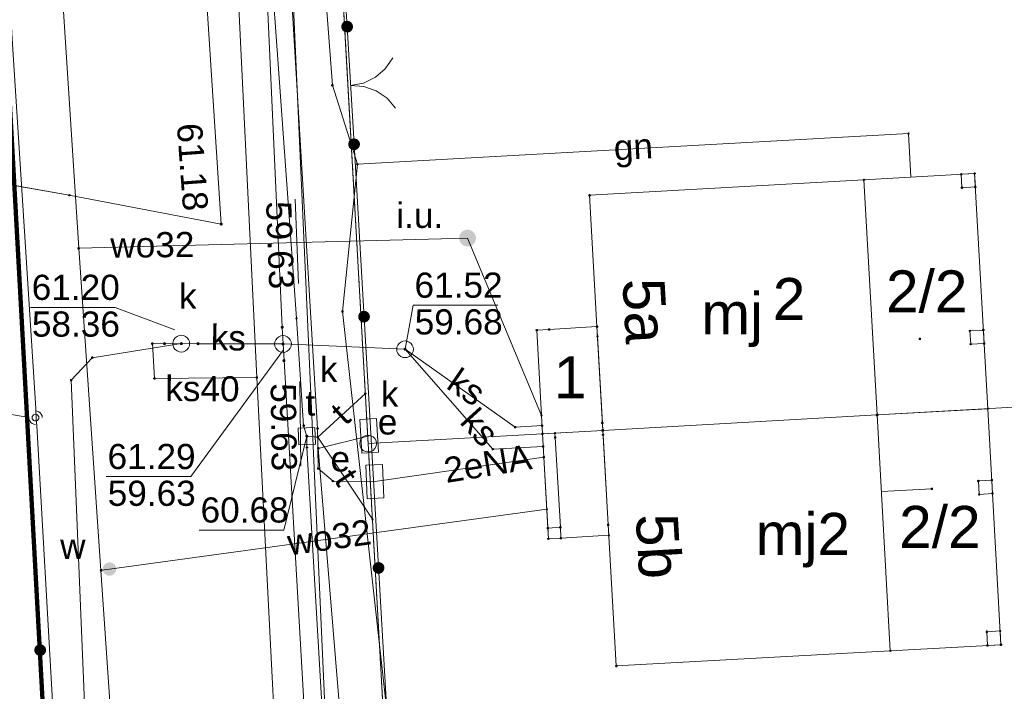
# Paper-space layout 'A-01 PLAN SYTUACYJNY' of a CAD drawing. Header units: millimetres. Extents: x 0 to 900, y 0 to 750.
# Tile 71 of 105: x 725 to 783, y 307 to 347. Entities that reach past the tile are written whole.
import ezdxf
from ezdxf.xclip import XClip

# ---------------------------------------------------------------- set-up
doc = ezdxf.new("R2010")
doc.units = ezdxf.units.MM
doc.header["$MEASUREMENT"] = 0
doc.header["$XCLIPFRAME"] = 0
for name, pattern in [('KROPK2', [1000, 50, -950]), ('PRZER1-1', [1, 0.5, -0.5]), ('PRZER3-1', [4000, 3000, -1000]), ('PRZER4-1', [5000, 4000, -1000])]:
    doc.linetypes.add(name, pattern=pattern)
doc.layers.add('0_Nr_pióra__60', color=7, linetype='Continuous', lineweight=100, true_color=0xcbfe00)
doc.layers.add('A_mapa_Nr_pióra__2', color=8, linetype='Continuous', lineweight=13)
doc.layers.add('A_podrys', color=7, linetype='Continuous')
doc.styles.add('STYL_AUTOMATYCZNY_1', font='arial.ttf')

# ---------------------------------------------------------------- blocks, each defined once
blk = doc.blocks.new('Rysunek_3_3', base_point=(-1239.757, 488.381))
at = {"layer": 'A_mapa_Nr_pióra__2', "linetype": 'Continuous', "lineweight": 13}
for points in [[(744.462, 346.542), (744.444, 346.631), (744.403, 346.713), (744.343, 346.782), (744.267, 346.833), (744.181, 346.862), (744.09, 346.868), (744, 346.85), (743.918, 346.81), (743.849, 346.75), (743.799, 346.674), (743.769, 346.587), (743.763, 346.496), (743.781, 346.407), (743.821, 346.325), (743.881, 346.256), (743.957, 346.205), (744.044, 346.176), (744.135, 346.17), (744.225, 346.187), (744.307, 346.228), (744.375, 346.288), (744.426, 346.364), (744.456, 346.45)], [(744.874, 339.529), (744.856, 339.619), (744.817, 339.701), (744.757, 339.77), (744.681, 339.822), (744.595, 339.852), (744.504, 339.859), (744.414, 339.841), (744.332, 339.802), (744.263, 339.742), (744.211, 339.666), (744.181, 339.58), (744.175, 339.489), (744.192, 339.399), (744.232, 339.317), (744.291, 339.248), (744.367, 339.196), (744.453, 339.166), (744.544, 339.16), (744.634, 339.177), (744.716, 339.217), (744.785, 339.276), (744.837, 339.352), (744.867, 339.438)], [(736.524, 334.752), (736.527, 334.729), (736.536, 334.707), (736.551, 334.689), (736.569, 334.674), (736.591, 334.665), (736.614, 334.662), (736.638, 334.665), (736.659, 334.674), (736.678, 334.689), (736.692, 334.707), (736.701, 334.729), (736.704, 334.752), (736.701, 334.776), (736.692, 334.797), (736.678, 334.816), (736.659, 334.83), (736.638, 334.839), (736.614, 334.842), (736.591, 334.839), (736.569, 334.83), (736.551, 334.816), (736.536, 334.797), (736.527, 334.776)], [(750.784, 333.919), (750.801, 333.79), (750.85, 333.669), (750.93, 333.566), (751.034, 333.486), (751.154, 333.436), (751.284, 333.419), (751.413, 333.436), (751.534, 333.486), (751.637, 333.566), (751.717, 333.669), (751.766, 333.79), (751.784, 333.919), (751.766, 334.049), (751.717, 334.169), (751.637, 334.273), (751.534, 334.352), (751.413, 334.402), (751.284, 334.419), (751.154, 334.402), (751.034, 334.352), (750.93, 334.273), (750.85, 334.169), (750.801, 334.049)], [(745.467, 329.252), (745.449, 329.342), (745.41, 329.424), (745.35, 329.493), (745.274, 329.545), (745.188, 329.575), (745.097, 329.582), (745.007, 329.564), (744.925, 329.525), (744.856, 329.465), (744.804, 329.389), (744.774, 329.303), (744.768, 329.212), (744.785, 329.122), (744.825, 329.04), (744.884, 328.971), (744.96, 328.919), (745.046, 328.889), (745.137, 328.883), (745.227, 328.9), (745.309, 328.94), (745.378, 328.999), (745.43, 329.075), (745.46, 329.161)], [(745.467, 329.252), (745.449, 329.342), (745.41, 329.424), (745.35, 329.493), (745.274, 329.545), (745.188, 329.575), (745.097, 329.582), (745.007, 329.564), (744.925, 329.525), (744.856, 329.465), (744.804, 329.389), (744.774, 329.303), (744.768, 329.212), (744.785, 329.122), (744.825, 329.04), (744.884, 328.971), (744.96, 328.919), (745.046, 328.889), (745.137, 328.883), (745.227, 328.9), (745.309, 328.94), (745.378, 328.999), (745.43, 329.075), (745.46, 329.161)], [(740.155, 328.604), (740.158, 328.581), (740.167, 328.559), (740.181, 328.541), (740.2, 328.526), (740.222, 328.517), (740.245, 328.514), (740.268, 328.517), (740.29, 328.526), (740.309, 328.541), (740.323, 328.559), (740.332, 328.581), (740.335, 328.604), (740.332, 328.628), (740.323, 328.649), (740.309, 328.668), (740.29, 328.682), (740.268, 328.691), (740.245, 328.694), (740.222, 328.691), (740.2, 328.682), (740.181, 328.668), (740.167, 328.649), (740.158, 328.628)], [(733.141, 327.625), (733.144, 327.602), (733.153, 327.58), (733.167, 327.562), (733.186, 327.547), (733.207, 327.538), (733.231, 327.535), (733.254, 327.538), (733.276, 327.547), (733.294, 327.562), (733.309, 327.58), (733.318, 327.602), (733.321, 327.625), (733.318, 327.649), (733.309, 327.67), (733.294, 327.689), (733.276, 327.703), (733.254, 327.712), (733.231, 327.715), (733.207, 327.712), (733.186, 327.703), (733.167, 327.689), (733.153, 327.67), (733.144, 327.649)], [(734.141, 327.625), (734.144, 327.602), (734.153, 327.58), (734.167, 327.562), (734.186, 327.547), (734.207, 327.538), (734.231, 327.535), (734.254, 327.538), (734.276, 327.547), (734.294, 327.562), (734.309, 327.58), (734.318, 327.602), (734.321, 327.625), (734.318, 327.649), (734.309, 327.67), (734.294, 327.689), (734.276, 327.703), (734.254, 327.712), (734.231, 327.715), (734.207, 327.712), (734.186, 327.703), (734.167, 327.689), (734.153, 327.67), (734.144, 327.649)], [(735.141, 327.622), (735.144, 327.599), (735.153, 327.577), (735.167, 327.559), (735.186, 327.544), (735.207, 327.535), (735.231, 327.532), (735.254, 327.535), (735.276, 327.544), (735.294, 327.559), (735.309, 327.577), (735.318, 327.599), (735.321, 327.622), (735.318, 327.645), (735.309, 327.667), (735.294, 327.686), (735.276, 327.7), (735.254, 327.709), (735.231, 327.712), (735.207, 327.709), (735.186, 327.7), (735.167, 327.686), (735.153, 327.667), (735.144, 327.645)], [(740.201, 327.606), (740.204, 327.582), (740.213, 327.561), (740.227, 327.542), (740.246, 327.528), (740.267, 327.519), (740.291, 327.516), (740.314, 327.519), (740.336, 327.528), (740.354, 327.542), (740.368, 327.561), (740.377, 327.582), (740.381, 327.606), (740.377, 327.629), (740.368, 327.651), (740.354, 327.669), (740.336, 327.684), (740.314, 327.693), (740.291, 327.696), (740.267, 327.693), (740.246, 327.684), (740.227, 327.669), (740.213, 327.651), (740.204, 327.629)], [(747.471, 327.29), (747.474, 327.266), (747.483, 327.245), (747.498, 327.226), (747.516, 327.212), (747.538, 327.203), (747.561, 327.2), (747.585, 327.203), (747.606, 327.212), (747.625, 327.226), (747.639, 327.245), (747.648, 327.266), (747.651, 327.29), (747.648, 327.313), (747.639, 327.335), (747.625, 327.353), (747.606, 327.367), (747.585, 327.376), (747.561, 327.38), (747.538, 327.376), (747.516, 327.367), (747.498, 327.353), (747.483, 327.335), (747.474, 327.313)], [(740.258, 326.607), (740.261, 326.584), (740.27, 326.562), (740.285, 326.544), (740.303, 326.529), (740.325, 326.52), (740.348, 326.517), (740.372, 326.52), (740.393, 326.529), (740.412, 326.544), (740.426, 326.562), (740.435, 326.584), (740.438, 326.607), (740.435, 326.631), (740.426, 326.652), (740.412, 326.671), (740.393, 326.685), (740.372, 326.694), (740.348, 326.697), (740.325, 326.694), (740.303, 326.685), (740.285, 326.671), (740.27, 326.652), (740.261, 326.631)], [(775.679, 323.284), (775.707, 323.288), (775.732, 323.301), (775.752, 323.321), (775.764, 323.346), (775.769, 323.374), (775.764, 323.401), (775.752, 323.426), (775.732, 323.446), (775.707, 323.459), (775.679, 323.464), (775.651, 323.459), (775.626, 323.446), (775.606, 323.426), (775.593, 323.401), (775.589, 323.374), (775.593, 323.346), (775.606, 323.321), (775.626, 323.301), (775.651, 323.288)], [(741.62, 322.109), (741.623, 322.085), (741.632, 322.064), (741.646, 322.045), (741.665, 322.031), (741.686, 322.022), (741.71, 322.019), (741.733, 322.022), (741.755, 322.031), (741.773, 322.045), (741.788, 322.064), (741.797, 322.085), (741.8, 322.109), (741.797, 322.132), (741.788, 322.154), (741.773, 322.172), (741.755, 322.187), (741.733, 322.196), (741.71, 322.199), (741.686, 322.196), (741.665, 322.187), (741.646, 322.172), (741.632, 322.154), (741.623, 322.132)], [(759.337, 322.362), (759.364, 322.367), (759.39, 322.38), (759.409, 322.4), (759.422, 322.425), (759.427, 322.452), (759.422, 322.48), (759.409, 322.505), (759.39, 322.525), (759.364, 322.538), (759.337, 322.542), (759.309, 322.538), (759.284, 322.525), (759.264, 322.505), (759.251, 322.48), (759.247, 322.452), (759.251, 322.425), (759.264, 322.4), (759.284, 322.38), (759.309, 322.367)], [(729.556, 314.188), (729.569, 314.084), (729.609, 313.988), (729.673, 313.905), (729.756, 313.841), (729.852, 313.801), (729.956, 313.788), (730.059, 313.801), (730.156, 313.841), (730.238, 313.905), (730.302, 313.988), (730.342, 314.084), (730.356, 314.188), (730.342, 314.291), (730.302, 314.388), (730.238, 314.47), (730.156, 314.534), (730.059, 314.574), (729.956, 314.588), (729.852, 314.574), (729.756, 314.534), (729.673, 314.47), (729.609, 314.388), (729.569, 314.291)], [(746.331, 314.277), (746.313, 314.367), (746.274, 314.449), (746.214, 314.518), (746.138, 314.57), (746.052, 314.6), (745.961, 314.606), (745.871, 314.589), (745.789, 314.55), (745.72, 314.49), (745.668, 314.414), (745.638, 314.328), (745.632, 314.237), (745.649, 314.147), (745.689, 314.065), (745.748, 313.996), (745.824, 313.944), (745.91, 313.914), (746.001, 313.908), (746.091, 313.925), (746.173, 313.965), (746.242, 314.024), (746.294, 314.1), (746.324, 314.186)], [(746.331, 314.277), (746.313, 314.367), (746.274, 314.449), (746.214, 314.518), (746.138, 314.57), (746.052, 314.6), (745.961, 314.606), (745.871, 314.589), (745.789, 314.55), (745.72, 314.49), (745.668, 314.414), (745.638, 314.328), (745.632, 314.237), (745.649, 314.147), (745.689, 314.065), (745.748, 313.996), (745.824, 313.944), (745.91, 313.914), (746.001, 313.908), (746.091, 313.925), (746.173, 313.965), (746.242, 314.024), (746.294, 314.1), (746.324, 314.186)], [(725.477, 309.337), (725.494, 309.247), (725.534, 309.165), (725.593, 309.095), (725.669, 309.044), (725.755, 309.014), (725.846, 309.007), (725.936, 309.024), (726.018, 309.064), (726.087, 309.123), (726.139, 309.199), (726.169, 309.285), (726.176, 309.376), (726.159, 309.466), (726.119, 309.548), (726.059, 309.618), (725.984, 309.669), (725.898, 309.699), (725.807, 309.706), (725.717, 309.689), (725.635, 309.649), (725.565, 309.59), (725.514, 309.514), (725.484, 309.428)], [(725.477, 309.337), (725.494, 309.247), (725.534, 309.165), (725.593, 309.095), (725.669, 309.044), (725.755, 309.014), (725.846, 309.007), (725.936, 309.024), (726.018, 309.064), (726.087, 309.123), (726.139, 309.199), (726.169, 309.285), (726.176, 309.376), (726.159, 309.466), (726.119, 309.548), (726.059, 309.618), (725.984, 309.669), (725.898, 309.699), (725.807, 309.706), (725.717, 309.689), (725.635, 309.649), (725.565, 309.59), (725.514, 309.514), (725.484, 309.428)]]:
    blk.add_hatch(color=8, dxfattribs=at).paths.add_polyline_path(points)
at = {"layer": '0_Nr_pióra__60', "color": 60, "linetype": 'Continuous', "lineweight": 100, "ltscale": 0.2, "true_color": 0xcbfe00, "flags": 128}
blk.add_lwpolyline([(486.18, 603.451), (711.659, 564.161), (717.884, 453.783), (730.017, 232.355), (621.617, 226.035), (540.957, 240.915), (518.757, 242.155), (516.177, 189.075), (497.662, 185.339), (465.457, 189.575), (468.057, 245.175), (273.097, 254.535), (153.037, 277.335), (147.954, 279.476), (156.418, 401.095), (165.669, 534.017), (166.587, 571.876), (178.647, 571.577), (179.186, 591.797), (167.425, 603.836), (168.104, 630.336), (172.183, 653.996), (181.402, 660.436)], close=True, dxfattribs=at)
at = {"layer": 'A_mapa_Nr_pióra__2', "color": 8, "linetype": 'KROPK2', "lineweight": 13, "ltscale": 0.2, "flags": 128}
for points in [[(29.9, 577.346), (82.849, 560.452), (145.907, 540.323), (146.687, 572.355), (147.186, 592.335), (148.164, 632.295), (152.723, 658.235), (155.662, 674.935), (159.621, 696.615), (161.26, 705.495), (180.784, 701.378), (189.14, 699.897), (235.099, 691.279), (249.859, 688.52), (306.081, 677.963), (352.198, 669.302), (449.997, 650.935), (484.098, 644.531), (484.138, 643.651), (485.179, 623.131), (576.198, 604.175), (711.118, 573.521), (711.659, 564.161), (717.884, 453.783), (730.017, 232.355), (734.411, 157.472)], [(734.411, 157.472), (730.017, 232.355), (717.884, 453.783), (711.659, 564.161), (711.118, 573.521), (731.438, 566.702), (786.298, 548.324), (792.277, 545.455), (845.057, 528.775), (853.017, 526.255), (863.879, 522.307), (874.039, 518.528), (895.1, 510.771)]]:
    blk.add_lwpolyline(points, dxfattribs=at)
at = {"layer": 'A_mapa_Nr_pióra__2', "color": 8, "linetype": 'PRZER1-1', "lineweight": 13, "ltscale": 0.2, "flags": 128}
for points in [[(396.461, 198.683), (318.142, 209.02), (144.644, 231.921), (147.954, 279.476), (156.418, 401.095), (165.669, 534.017), (166.587, 571.876), (178.647, 571.577), (179.186, 591.797), (167.425, 603.836), (168.104, 630.336), (172.183, 653.996), (181.402, 660.436), (278.748, 642.235), (486.18, 603.451), (711.659, 564.161), (717.884, 453.783), (730.017, 232.355), (516.177, 189.075), (497.662, 185.339)], [(746.351, 304.092), (747.553, 282.827), (806.492, 285.889), (805.289, 307.134), (802.068, 364.167), (743.149, 360.965)]]:
    blk.add_lwpolyline(points, close=True, dxfattribs=at)
at = {"layer": 'A_mapa_Nr_pióra__2', "color": 8, "linetype": 'Continuous', "lineweight": 13, "ltscale": 0.2, "flags": 128}
for points in [[(486.18, 603.451), (711.659, 564.161), (717.884, 453.783), (730.017, 232.355), (621.617, 226.035), (540.957, 240.915), (518.757, 242.155), (516.177, 189.075), (497.662, 185.339), (465.457, 189.575), (468.057, 245.175), (273.097, 254.535), (153.037, 277.335), (147.954, 279.476), (156.418, 401.095), (165.669, 534.017), (166.587, 571.876), (178.647, 571.577), (179.186, 591.797), (167.425, 603.836), (168.104, 630.336), (172.183, 653.996), (181.402, 660.436)], [(804.278, 324.991), (802.068, 364.167), (743.149, 360.965), (745.358, 321.668), (759.337, 322.452), (775.679, 323.374)], [(744.067, 346.503), (744.067, 346.535), (744.096, 346.564), (744.128, 346.564), (744.157, 346.535), (744.157, 346.503), (744.128, 346.474), (744.096, 346.474)], [(743.185, 343.01), (743.185, 343.041), (743.214, 343.07), (743.246, 343.07), (743.275, 343.041), (743.275, 343.01), (743.246, 342.98), (743.214, 342.98)], [(777.502, 340.129), (777.502, 340.161), (777.531, 340.19), (777.563, 340.19), (777.592, 340.161), (777.592, 340.129), (777.563, 340.1), (777.531, 340.1)], [(744.479, 339.493), (744.479, 339.525), (744.508, 339.554), (744.54, 339.554), (744.569, 339.525), (744.569, 339.493), (744.54, 339.464), (744.508, 339.464)], [(744.678, 338.309), (744.678, 338.341), (744.707, 338.37), (744.738, 338.37), (744.768, 338.341), (744.768, 338.309), (744.738, 338.28), (744.707, 338.28)], [(781.443, 337.748), (781.443, 337.78), (781.472, 337.809), (781.504, 337.809), (781.533, 337.78), (781.533, 337.748), (781.504, 337.719), (781.472, 337.719)], [(759.337, 322.452), (756.49, 322.293), (755.749, 322.251), (755.405, 328.426), (756.146, 328.473), (758.991, 328.641), (758.553, 336.471), (774.895, 337.392), (781.488, 337.764), (782.27, 323.746), (775.679, 323.374)], [(759.337, 322.452), (758.991, 328.641), (758.553, 336.471), (774.895, 337.392), (781.488, 337.764), (782.27, 323.746), (775.679, 323.374)], [(774.85, 337.377), (774.85, 337.408), (774.879, 337.437), (774.911, 337.437), (774.94, 337.408), (774.94, 337.377), (774.911, 337.347), (774.879, 337.347)], [(780.644, 337.704), (780.644, 337.735), (780.674, 337.765), (780.705, 337.765), (780.734, 337.735), (780.734, 337.704), (780.705, 337.675), (780.674, 337.675)], [(780.689, 337.72), (780.734, 336.921), (781.533, 336.965), (781.488, 337.764)], [(780.689, 336.905), (780.689, 336.936), (780.718, 336.966), (780.75, 336.966), (780.779, 336.936), (780.779, 336.905), (780.75, 336.876), (780.718, 336.876)], [(781.488, 336.949), (781.488, 336.981), (781.517, 337.01), (781.549, 337.01), (781.578, 336.981), (781.578, 336.949), (781.549, 336.92), (781.517, 336.92)], [(727.518, 336.463), (727.518, 336.495), (727.547, 336.524), (727.579, 336.524), (727.608, 336.495), (727.608, 336.463), (727.579, 336.434), (727.547, 336.434)], [(758.508, 336.455), (758.508, 336.487), (758.537, 336.516), (758.569, 336.516), (758.598, 336.487), (758.598, 336.455), (758.569, 336.426), (758.537, 336.426)], [(736.569, 334.736), (736.569, 334.768), (736.598, 334.797), (736.63, 334.797), (736.659, 334.768), (736.659, 334.736), (736.63, 334.707), (736.598, 334.707)], [(728.075, 333.294), (728.075, 333.325), (728.104, 333.354), (728.136, 333.354), (728.165, 333.325), (728.165, 333.294), (728.136, 333.264), (728.104, 333.264)], [(741.052, 329.12), (741.052, 329.151), (741.081, 329.18), (741.113, 329.18), (741.142, 329.151), (741.142, 329.12), (741.113, 329.09), (741.081, 329.09)], [(743.785, 329.53), (743.785, 329.562), (743.814, 329.591), (743.846, 329.591), (743.875, 329.562), (743.875, 329.53), (743.846, 329.501), (743.814, 329.501)], [(740.192, 328.58), (740.192, 328.611), (740.221, 328.64), (740.253, 328.64), (740.282, 328.611), (740.282, 328.58), (740.253, 328.55), (740.221, 328.55)], [(755.36, 328.41), (755.36, 328.442), (755.389, 328.471), (755.421, 328.471), (755.45, 328.442), (755.45, 328.41), (755.421, 328.381), (755.389, 328.381)], [(755.405, 328.426), (756.146, 328.473), (758.991, 328.641), (759.023, 328.06), (759.312, 322.891), (759.337, 322.452), (755.749, 322.251)], [(756.101, 328.457), (756.101, 328.489), (756.13, 328.518), (756.162, 328.518), (756.191, 328.489), (756.191, 328.457), (756.162, 328.428), (756.13, 328.428)], [(758.946, 328.625), (758.946, 328.657), (758.975, 328.686), (759.007, 328.686), (759.036, 328.657), (759.036, 328.625), (759.007, 328.596), (758.975, 328.596)], [(781.165, 328.375), (781.165, 328.407), (781.194, 328.436), (781.226, 328.436), (781.255, 328.407), (781.255, 328.375), (781.226, 328.346), (781.194, 328.346)], [(781.21, 328.391), (781.254, 327.592), (782.053, 327.637), (782.008, 328.436)], [(781.963, 328.42), (781.963, 328.452), (781.992, 328.481), (782.024, 328.481), (782.053, 328.452), (782.053, 328.42), (782.024, 328.391), (781.992, 328.391)], [(734.231, 328.125), (734.36, 328.108), (734.481, 328.058), (734.584, 327.979), (734.664, 327.875), (734.714, 327.755), (734.731, 327.625), (734.714, 327.496), (734.664, 327.375), (734.584, 327.272), (734.481, 327.192), (734.36, 327.142), (734.231, 327.125), (734.101, 327.142), (733.981, 327.192), (733.877, 327.272), (733.798, 327.375), (733.748, 327.496), (733.731, 327.625), (733.748, 327.755), (733.798, 327.875), (733.877, 327.979), (733.981, 328.058), (734.101, 328.108)], [(740.291, 328.106), (740.42, 328.089), (740.541, 328.039), (740.644, 327.959), (740.724, 327.856), (740.774, 327.735), (740.791, 327.606), (740.774, 327.476), (740.724, 327.356), (740.644, 327.252), (740.541, 327.173), (740.42, 327.123), (740.291, 327.106), (740.161, 327.123), (740.041, 327.173), (739.937, 327.252), (739.858, 327.356), (739.808, 327.476), (739.791, 327.606), (739.808, 327.735), (739.858, 327.856), (739.937, 327.959), (740.041, 328.039), (740.161, 328.089)], [(758.978, 328.044), (758.978, 328.076), (759.007, 328.105), (759.039, 328.105), (759.068, 328.076), (759.068, 328.044), (759.039, 328.015), (759.007, 328.015)], [(778.178, 327.893), (778.178, 327.924), (778.207, 327.953), (778.239, 327.953), (778.268, 327.924), (778.268, 327.893), (778.239, 327.863), (778.207, 327.863)], [(732.466, 327.609), (732.466, 327.641), (732.495, 327.67), (732.527, 327.67), (732.556, 327.641), (732.556, 327.609), (732.527, 327.58), (732.495, 327.58)], [(733.192, 327.6), (733.192, 327.631), (733.221, 327.66), (733.253, 327.66), (733.282, 327.631), (733.282, 327.6), (733.253, 327.57), (733.221, 327.57)], [(735.192, 327.6), (735.192, 327.631), (735.221, 327.66), (735.253, 327.66), (735.282, 327.631), (735.282, 327.6), (735.253, 327.57), (735.221, 327.57)], [(747.561, 327.79), (747.691, 327.773), (747.811, 327.723), (747.915, 327.643), (747.994, 327.54), (748.044, 327.419), (748.061, 327.29), (748.044, 327.16), (747.994, 327.04), (747.915, 326.936), (747.811, 326.857), (747.691, 326.807), (747.561, 326.79), (747.432, 326.807), (747.311, 326.857), (747.208, 326.936), (747.128, 327.04), (747.078, 327.16), (747.061, 327.29), (747.078, 327.419), (747.128, 327.54), (747.208, 327.643), (747.311, 327.723), (747.432, 327.773)], [(781.209, 327.576), (781.209, 327.608), (781.238, 327.637), (781.27, 327.637), (781.299, 327.608), (781.299, 327.576), (781.27, 327.547), (781.238, 327.547)], [(782.008, 327.621), (782.008, 327.653), (782.037, 327.682), (782.069, 327.682), (782.098, 327.653), (782.098, 327.621), (782.069, 327.592), (782.037, 327.592)], [(728.886, 326.769), (728.886, 326.801), (728.915, 326.83), (728.947, 326.83), (728.976, 326.801), (728.976, 326.769), (728.947, 326.74), (728.915, 326.74)], [(740.312, 326.6), (740.312, 326.631), (740.341, 326.66), (740.373, 326.66), (740.402, 326.631), (740.402, 326.6), (740.373, 326.57), (740.341, 326.57)], [(732.586, 325.529), (732.586, 325.561), (732.615, 325.59), (732.647, 325.59), (732.676, 325.561), (732.676, 325.529), (732.647, 325.5), (732.615, 325.5)], [(738.686, 325.59), (738.686, 325.622), (738.715, 325.651), (738.747, 325.651), (738.776, 325.622), (738.776, 325.59), (738.747, 325.561), (738.715, 325.561)], [(727.626, 325.429), (727.626, 325.461), (727.655, 325.49), (727.687, 325.49), (727.716, 325.461), (727.716, 325.429), (727.687, 325.4), (727.655, 325.4)], [(806.492, 285.889), (747.553, 282.827), (745.358, 321.668), (759.337, 322.452), (775.679, 323.374), (804.278, 324.991)], [(745.152, 324.64), (745.152, 324.671), (745.181, 324.7), (745.213, 324.7), (745.242, 324.671), (745.242, 324.64), (745.213, 324.61), (745.181, 324.61)], [(760.14, 308.413), (759.337, 322.452), (775.679, 323.374), (782.27, 323.746), (783.054, 309.679), (776.462, 309.315)], [(782.225, 323.73), (782.225, 323.762), (782.254, 323.791), (782.286, 323.791), (782.315, 323.762), (782.315, 323.73), (782.286, 323.701), (782.254, 323.701)], [(724.995, 323.225), (724.995, 323.256), (725.024, 323.286), (725.056, 323.286), (725.085, 323.256), (725.085, 323.225), (725.056, 323.196), (725.024, 323.196)], [(725.35, 323.215), (725.359, 323.153), (725.388, 323.097), (725.432, 323.053), (725.488, 323.025), (725.55, 323.015), (725.611, 323.025), (725.667, 323.053), (725.711, 323.097), (725.74, 323.153), (725.75, 323.215), (725.74, 323.277), (725.711, 323.332), (725.667, 323.377), (725.611, 323.405), (725.55, 323.415), (725.488, 323.405), (725.432, 323.377), (725.388, 323.332), (725.359, 323.277)], [(744.866, 323.095), (745.865, 323.155), (745.986, 321.159), (744.988, 321.098)], [(755.642, 323.334), (755.642, 323.366), (755.671, 323.395), (755.703, 323.395), (755.732, 323.366), (755.732, 323.334), (755.703, 323.305), (755.671, 323.305)], [(742.186, 322.631), (741.187, 322.585), (741.233, 321.586), (742.232, 321.632)], [(741.472, 322.72), (741.472, 322.751), (741.501, 322.78), (741.533, 322.78), (741.562, 322.751), (741.562, 322.72), (741.533, 322.69), (741.501, 322.69)], [(742.306, 322.55), (742.306, 322.582), (742.335, 322.611), (742.367, 322.611), (742.396, 322.582), (742.396, 322.55), (742.367, 322.521), (742.335, 322.521)], [(754.073, 322.632), (754.073, 322.664), (754.103, 322.693), (754.134, 322.693), (754.163, 322.664), (754.163, 322.632), (754.134, 322.603), (754.103, 322.603)], [(755.676, 322.723), (755.676, 322.755), (755.706, 322.784), (755.737, 322.784), (755.766, 322.755), (755.766, 322.723), (755.737, 322.694), (755.706, 322.694)], [(759.267, 322.875), (759.267, 322.907), (759.296, 322.936), (759.328, 322.936), (759.357, 322.907), (759.357, 322.875), (759.328, 322.846), (759.296, 322.846)], [(742.312, 322.04), (742.312, 322.071), (742.341, 322.1), (742.373, 322.1), (742.402, 322.071), (742.402, 322.04), (742.373, 322.01), (742.341, 322.01)], [(745.358, 322.168), (745.512, 322.144), (745.652, 322.073), (745.762, 321.962), (745.833, 321.823), (745.858, 321.668), (745.833, 321.514), (745.762, 321.374), (745.652, 321.264), (745.512, 321.193), (745.358, 321.168), (745.203, 321.193), (745.064, 321.264), (744.953, 321.374), (744.882, 321.514), (744.858, 321.668), (744.882, 321.823), (744.953, 321.962), (745.064, 322.073), (745.203, 322.144)], [(755.704, 322.235), (755.704, 322.267), (755.733, 322.296), (755.764, 322.296), (755.794, 322.267), (755.794, 322.235), (755.764, 322.206), (755.733, 322.206)], [(756.49, 322.293), (756.505, 322.031), (756.81, 316.677), (756.062, 316.63), (755.749, 322.251)], [(756.445, 322.277), (756.445, 322.309), (756.474, 322.338), (756.506, 322.338), (756.535, 322.309), (756.535, 322.277), (756.506, 322.248), (756.474, 322.248)], [(756.46, 322.015), (756.46, 322.047), (756.489, 322.076), (756.521, 322.076), (756.55, 322.047), (756.55, 322.015), (756.521, 321.986), (756.489, 321.986)], [(759.307, 322.176), (759.307, 322.208), (759.336, 322.237), (759.367, 322.237), (759.397, 322.208), (759.397, 322.176), (759.367, 322.147), (759.336, 322.147)], [(741.672, 321.42), (741.672, 321.451), (741.701, 321.48), (741.733, 321.48), (741.762, 321.451), (741.762, 321.42), (741.733, 321.39), (741.701, 321.39)], [(742.346, 321.366), (742.346, 321.398), (742.376, 321.427), (742.407, 321.427), (742.436, 321.398), (742.436, 321.366), (742.407, 321.337), (742.376, 321.337)], [(755.746, 321.481), (755.746, 321.512), (755.775, 321.541), (755.806, 321.541), (755.836, 321.512), (755.836, 321.481), (755.806, 321.451), (755.775, 321.451)], [(752.749, 321.316), (752.749, 321.348), (752.778, 321.377), (752.81, 321.377), (752.839, 321.348), (752.839, 321.316), (752.81, 321.287), (752.778, 321.287)], [(755.781, 320.84), (755.781, 320.872), (755.81, 320.901), (755.842, 320.901), (755.871, 320.872), (755.871, 320.84), (755.842, 320.811), (755.81, 320.811)], [(742.346, 320.17), (742.346, 320.202), (742.375, 320.231), (742.407, 320.231), (742.436, 320.202), (742.436, 320.17), (742.407, 320.141), (742.375, 320.141)], [(745.216, 320.379), (746.215, 320.424), (746.305, 318.426), (745.306, 318.381)], [(743.226, 319.41), (743.226, 319.442), (743.255, 319.471), (743.287, 319.471), (743.316, 319.442), (743.316, 319.41), (743.287, 319.381), (743.255, 319.381)], [(781.664, 319.426), (781.664, 319.458), (781.693, 319.487), (781.725, 319.487), (781.754, 319.458), (781.754, 319.426), (781.725, 319.397), (781.693, 319.397)], [(781.709, 319.442), (781.753, 318.643), (782.552, 318.688), (782.507, 319.487)], [(782.462, 319.471), (782.462, 319.503), (782.491, 319.532), (782.523, 319.532), (782.552, 319.503), (782.552, 319.471), (782.523, 319.442), (782.491, 319.442)], [(778.894, 318.957), (778.894, 318.988), (778.923, 319.017), (778.955, 319.017), (778.984, 318.988), (778.984, 318.957), (778.955, 318.927), (778.923, 318.927)], [(781.708, 318.627), (781.708, 318.659), (781.737, 318.688), (781.769, 318.688), (781.798, 318.659), (781.798, 318.627), (781.769, 318.598), (781.737, 318.598)], [(782.507, 318.672), (782.507, 318.704), (782.536, 318.733), (782.568, 318.733), (782.597, 318.704), (782.597, 318.672), (782.568, 318.643), (782.536, 318.643)], [(755.964, 317.736), (755.964, 317.768), (755.994, 317.797), (756.025, 317.797), (756.054, 317.768), (756.054, 317.736), (756.025, 317.707), (755.994, 317.707)], [(745.572, 317.14), (745.572, 317.171), (745.601, 317.2), (745.633, 317.2), (745.662, 317.171), (745.662, 317.14), (745.633, 317.11), (745.601, 317.11)], [(756.765, 316.661), (756.765, 316.693), (756.794, 316.722), (756.826, 316.722), (756.855, 316.693), (756.855, 316.661), (756.826, 316.632), (756.794, 316.632)], [(759.614, 316.809), (759.614, 316.841), (759.643, 316.87), (759.674, 316.87), (759.704, 316.841), (759.704, 316.809), (759.674, 316.78), (759.643, 316.78)], [(756.017, 316.614), (756.017, 316.646), (756.046, 316.675), (756.077, 316.675), (756.107, 316.646), (756.107, 316.614), (756.077, 316.585), (756.046, 316.585)], [(756.062, 316.63), (756.81, 316.677), (756.838, 316.036), (756.097, 315.99)], [(759.649, 316.187), (759.649, 316.219), (759.678, 316.248), (759.71, 316.248), (759.739, 316.219), (759.739, 316.187), (759.71, 316.158), (759.678, 316.158)], [(756.052, 315.974), (756.052, 316.006), (756.081, 316.035), (756.113, 316.035), (756.142, 316.006), (756.142, 315.974), (756.113, 315.945), (756.081, 315.945)], [(756.793, 316.02), (756.793, 316.052), (756.822, 316.081), (756.854, 316.081), (756.883, 316.052), (756.883, 316.02), (756.854, 315.991), (756.822, 315.991)], [(729.391, 314.094), (729.391, 314.126), (729.421, 314.155), (729.452, 314.155), (729.481, 314.126), (729.481, 314.094), (729.452, 314.065), (729.421, 314.065)], [(729.429, 314.1), (729.429, 314.132), (729.458, 314.161), (729.49, 314.161), (729.519, 314.132), (729.519, 314.1), (729.49, 314.071), (729.458, 314.071)], [(782.165, 310.437), (782.165, 310.469), (782.194, 310.498), (782.226, 310.498), (782.255, 310.469), (782.255, 310.437), (782.226, 310.408), (782.194, 310.408)], [(782.21, 310.453), (782.256, 309.634), (783.054, 309.679), (783.009, 310.498)], [(782.964, 310.482), (782.964, 310.514), (782.993, 310.543), (783.025, 310.543), (783.054, 310.514), (783.054, 310.482), (783.025, 310.453), (782.993, 310.453)], [(782.211, 309.618), (782.211, 309.65), (782.24, 309.679), (782.271, 309.679), (782.301, 309.65), (782.301, 309.618), (782.271, 309.589), (782.24, 309.589)], [(783.009, 309.663), (783.009, 309.695), (783.038, 309.724), (783.07, 309.724), (783.099, 309.695), (783.099, 309.663), (783.07, 309.634), (783.038, 309.634)], [(776.417, 309.299), (776.417, 309.331), (776.446, 309.36), (776.478, 309.36), (776.507, 309.331), (776.507, 309.299), (776.478, 309.27), (776.446, 309.27)], [(760.095, 308.397), (760.095, 308.429), (760.124, 308.458), (760.156, 308.458), (760.185, 308.429), (760.185, 308.397), (760.156, 308.368), (760.124, 308.368)]]:
    blk.add_lwpolyline(points, close=True, dxfattribs=at)
for points in [[(738.557, 157.472), (737.724, 173.131), (732.253, 273.026), (729.436, 314.11), (728.12, 333.309), (721.805, 430.923), (720.825, 439.703), (716.383, 487.942), (719.137, 508.055), (719.215, 508.547), (730.337, 589.442), (730.457, 590.282)], [(753.237, 157.472), (750.977, 201.289), (746.393, 282.687), (746.623, 304.479), (743.83, 329.546), (744.723, 338.325), (743.23, 343.025), (740.988, 372.345), (736.372, 438.893), (737.245, 439.584), (736.984, 455.923), (745.161, 509.623), (752.218, 556.483), (753.758, 563.423), (756.964, 588.774)], [(734.411, 157.472), (730.017, 232.355), (717.884, 453.783), (711.659, 564.161), (711.118, 573.521), (731.438, 566.702), (738.004, 452.504), (738.645, 441.224), (743.149, 360.965), (745.358, 321.668), (747.553, 282.827), (752.157, 201.389), (754.636, 157.472)], [(746.378, 556.523), (733.402, 492.103), (732.404, 455.683), (732.566, 415.744), (736.188, 377.905), (738.731, 325.606), (742.574, 250.267), (745.197, 199.468), (746.958, 157.472)], [(741.717, 489.875), (741.217, 488.795), (740.237, 484.575), (739.337, 479.475), (737.157, 468.255), (736.057, 462.715), (735.317, 452.575), (735.917, 437.655), (736.437, 426.975), (736.817, 418.355), (739.057, 379.055), (739.377, 353.135), (741.097, 329.135), (741.517, 322.735), (741.71, 322.109), (741.717, 321.435), (744.097, 280.615), (744.317, 276.635), (746.337, 242.595), (749.057, 233.455), (749.417, 227.695), (751.977, 201.175)], [(736.922, 487.943), (736.857, 486.935), (734.544, 455.583), (736.066, 415.764), (738.008, 377.725), (738.057, 376.735), (740.237, 328.595), (740.291, 327.606), (740.357, 326.615), (744.697, 251.375), (744.754, 250.367), (744.817, 249.375), (748.037, 199.609)], [(699.377, 452.433), (710.045, 451.577), (715.121, 449.083), (718.085, 445.988), (719.341, 442.444), (723.497, 395.172), (723.195, 389.616), (721.057, 385.394), (717.403, 381.459), (711.762, 379.282), (695.955, 378.131), (688.793, 343.191), (707.541, 339.986), (727.563, 336.479), (736.614, 334.752)], [(739.026, 440.143), (737.525, 440.044), (736.325, 438.844), (736.445, 427.504), (737.746, 410.164), (738.087, 393.984), (739.428, 377.825), (739.349, 366.605), (738.709, 359.065), (739.789, 353.545), (740.83, 347.685), (742.351, 322.566), (742.391, 320.186), (743.271, 319.426), (745.76, 319.403)], [(743.161, 361.181), (744.112, 346.519)], [(740.398, 359.23), (743.833, 282.527), (746.796, 209.828), (750.009, 157.472)], [(744.524, 339.509), (744.112, 346.519)], [(746.824, 344.664), (746.384, 344.016), (745.792, 343.503), (745.087, 343.162), (744.318, 343.014)], [(744.318, 343.014), (745.099, 342.958), (745.839, 342.701), (746.487, 342.261), (747, 341.669)], [(744.723, 338.325), (777.547, 340.145), (777.69, 337.55)], [(744.524, 339.509), (746.574, 303.98)], [(741.018, 336.24), (741.206, 331.203)], [(728.12, 333.309), (751.284, 333.919), (755.687, 323.35)], [(733.841, 328.445), (730.286, 329.784), (725.246, 329.784)], [(747.561, 327.29), (748.047, 329.914), (753.087, 329.914)], [(738.106, 157.472), (730.794, 270.326), (729.253, 286.966), (727.671, 325.445), (728.931, 326.785), (734.231, 327.625)], [(740.322, 327.251), (734.804, 319.698), (729.764, 319.698)], [(738.731, 325.606), (732.631, 325.545), (732.511, 327.625), (733.237, 327.615), (734.231, 327.625)], [(740.291, 327.606), (735.237, 327.615), (734.231, 327.625)], [(740.291, 327.606), (747.561, 327.29)], [(747.561, 327.29), (754.118, 322.648), (755.721, 322.739)], [(747.561, 327.29), (752.794, 321.332), (755.791, 321.496)], [(734.41, 157.472), (733.401, 175.665), (725.04, 323.241), (703.342, 327.039)], [(741.295, 325.369), (741.361, 320.329)], [(745.197, 324.655), (742.357, 322.055)], [(725.55, 322.815), (725.446, 322.828), (725.35, 322.868), (725.267, 322.932), (725.203, 323.015), (725.163, 323.111), (725.15, 323.215)], [(725.55, 323.615), (725.653, 323.601), (725.75, 323.561), (725.832, 323.498), (725.896, 323.415), (725.936, 323.318), (725.95, 323.215)], [(741.71, 322.109), (740.343, 316.513), (735.303, 316.513)], [(745.617, 317.155), (742.357, 322.055), (741.71, 322.109)], [(742.357, 322.055), (741.71, 322.109)], [(745.426, 322.127), (742.391, 321.382), (745.5, 283.593), (748.911, 243.678), (750.021, 201.643), (752.067, 175.738), (753.872, 175.438)], [(755.826, 320.856), (745.76, 319.403)], [(778.939, 318.972), (775.933, 318.807)], [(756.009, 317.752), (729.956, 314.188), (729.474, 314.116), (729.436, 314.11)]]:
    blk.add_lwpolyline(points, dxfattribs=at)
at = {"layer": 'A_mapa_Nr_pióra__2', "color": 8, "linetype": 'PRZER1-1', "lineweight": 13, "ltscale": 0.2, "flags": 128}
blk.add_lwpolyline([(734.411, 157.472), (730.017, 232.355), (717.884, 453.783), (711.659, 564.161), (711.118, 573.521), (731.438, 566.702), (738.004, 452.504), (740.844, 402.035), (743.149, 360.965), (746.351, 304.092), (747.553, 282.827), (752.157, 201.389), (754.636, 157.472)], dxfattribs=at)
at = {"layer": 'A_mapa_Nr_pióra__2', "color": 8, "linetype": 'PRZER4-1', "lineweight": 13, "ltscale": 0.2, "flags": 128}
blk.add_lwpolyline([(713.877, 572.075), (714.173, 571.655), (714.364, 571.384), (712.676, 558.57), (722.986, 557.006), (719.262, 530.875), (723.678, 528.647), (748.777, 523.603), (749.996, 519.75), (740.218, 466.988), (740.09, 466.198), (738.328, 455.101), (735.925, 454.357), (736.138, 440.097), (738.667, 435.357), (738.911, 430.68), (739.488, 418.809), (740.756, 398.467), (740.82, 396.732), (721.752, 395.825), (721.517, 403.797), (721.413, 404.364), (721.179, 403.784), (721.402, 395.386), (721.231, 395.053), (721.714, 387.938), (724.176, 345.475), (725.564, 323.756), (725.595, 323.135), (725.626, 322.73), (729.56, 253.882), (729.622, 253.266), (729.618, 252.855), (733.552, 184.005), (733.595, 183.449), (733.611, 182.981), (735.08, 157.472)], dxfattribs=at)
at = {"layer": 'A_mapa_Nr_pióra__2', "color": 8, "linetype": 'PRZER3-1', "lineweight": 13, "ltscale": 0.2, "flags": 128}
blk.add_lwpolyline([(699.377, 452.433), (710.045, 451.577), (715.121, 449.083), (718.085, 445.988), (719.341, 442.444), (723.497, 395.172), (723.195, 389.616), (721.057, 385.394), (717.403, 381.459), (711.762, 379.282), (695.955, 378.131), (688.793, 343.191), (707.541, 339.986), (727.563, 336.479), (736.614, 334.752), (728.533, 459.301), (732.235, 492.104), (735.348, 492.807), (738.166, 517.764)], dxfattribs=at)
at = {"layer": 'A_mapa_Nr_pióra__2', "color": 8, "linetype": 'PRZER4-1', "lineweight": 13, "ltscale": 0.2, "flags": 128}
for points in [[(775.679, 323.374), (774.895, 337.392), (781.488, 337.764), (782.27, 323.746)], [(783.054, 309.679), (776.462, 309.315), (775.679, 323.374), (782.27, 323.746)], [(759.694, 316.203), (756.838, 316.036), (756.097, 315.99), (755.749, 322.251), (759.337, 322.452), (759.352, 322.192), (759.659, 316.825)]]:
    blk.add_lwpolyline(points, close=True, dxfattribs=at)
at = {"layer": 'A_mapa_Nr_pióra__2', "color": 8, "linetype": 'Continuous', "lineweight": 13, "attachment_point": 7, "style": 'STYL_AUTOMATYCZNY_1'}
for s, insert, char_height, rotation in [('\\A1;{\\pql;\\fArial|b0|i0|c238|p0;\\W1.000000;61.18}', (733.944, 340.715), 1.5, 274.19469), ('\\A1;{\\pql;\\fArial|b0|i0|c238|p0;\\W1.000000;gn}', (760.058, 338.099), 1.5, 3.17315), ('\\A1;{\\pql;\\fArial|b0|i0|c238|p0;\\W1.000000;59.63}', (739.259, 336.087), 1.5, 272.13582), ('\\A1;{\\pql;\\fArial|b0|i0|c238|p0;\\W1.000000;wo32}', (730.012, 332.728), 1.5, 0.45489), ('\\A1;{\\pql;\\fArial|b0|i0|c238|p0;\\W1.000000;5a}', (760.475, 331.447), 2.5, 273.19897), ('\\A1;{\\pql;\\fArial|b0|i0|c238|p0;\\W1.000000;ks}', (735.972, 327.234), 1.5, 358.76022), ('\\A1;{\\pql;\\fArial|b0|i0|c238|p0;\\W1.000000;ks}', (749.931, 324.991), 1.5, 325.75599), ('\\A1;{\\pql;\\fArial|b0|i0|c238|p0;\\W1.000000;ks40}', (733.274, 324.191), 1.5, 359.51288), ('\\A1;{\\pql;\\fArial|b0|i0|c238|p0;\\W1.000000;59.63}', (739.533, 325.259), 1.5, 270.75339), ('\\A1;{\\pql;\\fArial|b0|i0|c238|p0;\\W1.000000;t}', (744.008, 322.677), 1.5, 42.47389), ('\\A1;{\\pql;\\fArial|b0|i0|c238|p0;\\W1.000000;ks}', (750.743, 322.9), 1.5, 312.34174), ('\\A1;{\\pql;\\fArial|b0|i0|c238|p0;\\W1.000000;2eNA}', (750.018, 319.297), 1.5, 9.26578), ('\\A1;{\\pql;\\fArial|b0|i0|c238|p0;\\W1.000000;t}', (743.281, 319.482), 1.5, 303.63607), ('\\A1;{\\pql;\\fArial|b0|i0|c238|p0;\\W1.000000;5b}', (761.265, 317.42), 2.5, 273.27421), ('\\A1;{\\pql;\\fArial|b0|i0|c238|p0;\\W1.000000;wo32}', (740.668, 314.979), 1.5, 7.78986)]:
    blk.add_mtext(s, dxfattribs=dict(at, insert=insert, char_height=char_height, rotation=rotation))
for s, insert, char_height in [('\\A1;{\\pql;\\fArial|b0|i0|c238|p0;\\W1.000000;i.u.}', (747.041, 334.503), 1.5), ('\\A1;{\\pql;\\fArial|b0|i0|c238|p0;\\W1.000000;2/2}', (776.205, 329.457), 2.5), ('\\A1;{\\pql;\\fArial|b0|i0|c238|p0;\\W1.000000;61.20}', (725.324, 330.212), 1.5), ('\\A1;{\\pql;\\fArial|b0|i0|c238|p0;\\W1.000000;61.52}', (748.125, 330.342), 1.5), ('\\A1;{\\pql;\\fArial|b0|i0|c238|p0;\\W1.000000;2}', (769.463, 329.038), 2.5), ('\\A1;{\\pql;\\fArial|b0|i0|c238|p0;\\W1.000000;k}', (734.094, 329.702), 1.5), ('\\A1;{\\pql;\\fArial|b0|i0|c238|p0;\\W1.000000;59.68}', (748.134, 328.152), 1.5), ('\\A1;{\\pql;\\fArial|b0|i0|c238|p0;\\W1.000000;mj}', (765.203, 327.419), 2.5), ('\\A1;{\\pql;\\fArial|b0|i0|c238|p0;\\W1.000000;58.36}', (725.333, 328.021), 1.5), ('\\A1;{\\pql;\\fArial|b0|i0|c238|p0;\\W1.000000;k}', (742.484, 325.336), 1.5), ('\\A1;{\\pql;\\fArial|b0|i0|c238|p0;\\W1.000000;1}', (756.422, 324.374), 2.5), ('\\A1;{\\pql;\\fArial|b0|i0|c238|p0;\\W1.000000;k}', (746.117, 323.862), 1.5), ('\\A1;{\\pql;\\fArial|b0|i0|c238|p0;\\W1.000000;t}', (741.63, 323.319), 1.5), ('\\A1;{\\pql;\\fArial|b0|i0|c238|p0;\\W1.000000;e}', (745.939, 322.187), 1.5), ('\\A1;{\\pql;\\fArial|b0|i0|c238|p0;\\W1.000000;61.29}', (729.842, 320.126), 1.5), ('\\A1;{\\pql;\\fArial|b0|i0|c238|p0;\\W1.000000;e}', (743.122, 319.987), 1.5), ('\\A1;{\\pql;\\fArial|b0|i0|c238|p0;\\W1.000000;59.63}', (729.851, 317.935), 1.5), ('\\A1;{\\pql;\\fArial|b0|i0|c238|p0;\\W1.000000;60.68}', (735.381, 316.94), 1.5), ('\\A1;{\\pql;\\fArial|b0|i0|c238|p0;\\W1.000000;2/2}', (776.989, 315.417), 2.5), ('\\A1;{\\pql;\\fArial|b0|i0|c238|p0;\\W1.000000;mj2}', (768.441, 314.281), 2.5), ('\\A1;{\\pql;\\fArial|b0|i0|c238|p0;\\W1.000000;w}', (727.016, 314.796), 1.5)]:
    blk.add_mtext(s, dxfattribs=dict(at, insert=insert, char_height=char_height))

psp = doc.layouts.new('A-01 PLAN SYTUACYJNY')

# ---------------------------------------------------------------- block references
at = {"layer": 'A_podrys', "color": 37, "linetype": 'Continuous', "lineweight": 5, "true_color": 0x656532}
ref = psp.add_blockref('Rysunek_3_3', (-1239.757, 488.381), dxfattribs=at)
XClip(ref).set_block_clipping_path([(29.90003743, 157.4723136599), (895.1, 745.1)])

doc.saveas('drawing.dxf')
